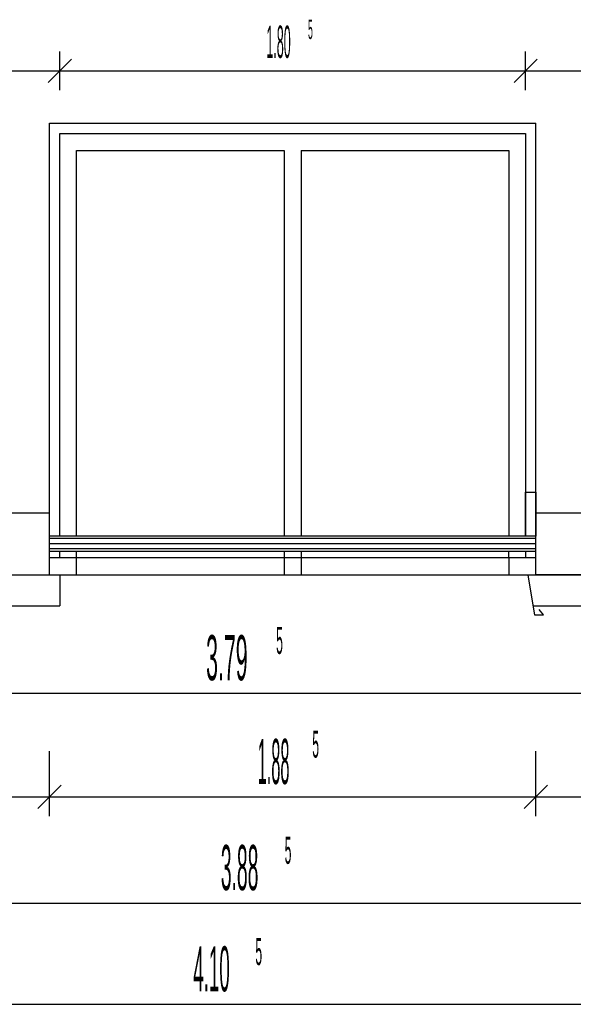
# Model space of a CAD drawing. Extents: x -0.6 to 1.54, y -0.37 to 1.17.
# Tile 5 of 79: x 0.1262 to 0.1691, y 0.2872 to 0.3636. Entities that reach past the tile are written whole.
import ezdxf

# ---------------------------------------------------------------- set-up
doc = ezdxf.new("R2010")
doc.units = 0
doc.linetypes.add('KCONTINUOUS', pattern=[0])
doc.layers.add('W01_---', color=7, linetype='CONTINUOUS')

msp = doc.modelspace()

# ---------------------------------------------------------------- linework, layer by layer
at = {"layer": 'W01_---', "color": 7, "linetype": 'KCONTINUOUS'}
for p, q in [((0.12926, 0.3581), (0.12926, 0.3611)), ((0.16536, 0.3581), (0.16536, 0.3611)), ((0.12836, 0.3587), (0.13016, 0.3605)), ((0.16446, 0.3587), (0.16626, 0.3605)), ((0.11425, 0.3596), (0.12926, 0.3596)), ((0.12776, 0.3596), (0.13076, 0.3596)), ((0.12926, 0.3596), (0.14366, 0.3596)), ((0.14366, 0.3596), (0.16536, 0.3596)), ((0.16386, 0.3596), (0.16686, 0.3596)), ((0.16536, 0.3596), (0.17087, 0.3596)), ((0.12846, 0.35553), (0.16616, 0.35553)), ((0.12846, 0.32533), (0.12846, 0.35553)), ((0.16616, 0.32533), (0.16616, 0.35553)), ((0.12926, 0.35473), (0.16536, 0.35473)), ((0.12926, 0.32353), (0.12926, 0.35473)), ((0.16536, 0.35473), (0.16536, 0.32353)), ((0.13056, 0.35343), (0.14666, 0.35343)), ((0.13056, 0.32353), (0.13056, 0.35343)), ((0.14666, 0.35343), (0.14666, 0.32353)), ((0.14796, 0.35343), (0.16406, 0.35343)), ((0.14796, 0.35343), (0.14796, 0.32353)), ((0.16406, 0.35343), (0.16406, 0.32353)), ((0.16536, 0.32353), (0.16536, 0.32693)), ((0.16536, 0.32693), (0.16616, 0.32693)), ((0.16616, 0.32693), (0.16616, 0.32353)), ((0.10596, 0.32533), (0.12846, 0.32533)), ((0.12846, 0.32053), (0.12846, 0.32533)), ((0.16616, 0.32053), (0.16616, 0.32533)), ((0.16616, 0.32533), (0.18366, 0.32533)), ((0.16616, 0.32353), (0.12846, 0.32353)), ((0.16616, 0.32333), (0.12846, 0.32333)), ((0.16616, 0.32293), (0.12846, 0.32293)), ((0.16616, 0.32253), (0.12846, 0.32253)), ((0.16616, 0.32233), (0.12846, 0.32233)), ((0.12926, 0.32183), (0.12926, 0.32233)), ((0.13056, 0.32053), (0.13056, 0.32233)), ((0.14666, 0.32233), (0.14666, 0.32053)), ((0.14796, 0.32233), (0.14796, 0.32053)), ((0.16406, 0.32183), (0.16406, 0.32233)), ((0.16536, 0.32233), (0.16536, 0.32183)), ((0.16616, 0.32183), (0.12846, 0.32183)), ((0.16406, 0.32183), (0.16406, 0.32053)), ((0.10596, 0.32053), (0.12846, 0.32053)), ((0.12846, 0.32053), (0.12926, 0.32053)), ((0.12926, 0.32053), (0.12926, 0.31813)), ((0.12926, 0.32053), (0.16616, 0.32053)), ((0.16552, 0.3205), (0.16605, 0.31743)), ((0.18366, 0.32053), (0.16616, 0.32053)), ((0.16616, 0.32053), (0.18366, 0.32053)), ((0.09156, 0.31813), (0.12926, 0.31813)), ((0.16593, 0.31813), (0.17886, 0.31813)), ((0.16675, 0.31743), (0.16641, 0.31783)), ((0.16605, 0.31743), (0.16675, 0.31743)), ((0.10596, 0.31135), (0.13872, 0.31135)), ((0.13872, 0.31135), (0.18186, 0.31135)), ((0.12846, 0.30331), (0.12846, 0.30685)), ((0.16616, 0.30331), (0.16616, 0.30685)), ((0.12846, 0.30181), (0.12846, 0.30481)), ((0.16616, 0.30181), (0.16616, 0.30481)), ((0.12756, 0.30241), (0.12936, 0.30421)), ((0.16526, 0.30241), (0.16706, 0.30421)), ((0.11289, 0.30331), (0.12846, 0.30331)), ((0.12696, 0.30331), (0.12996, 0.30331)), ((0.12846, 0.30331), (0.14274, 0.30331)), ((0.14274, 0.30331), (0.16616, 0.30331)), ((0.16466, 0.30331), (0.16766, 0.30331)), ((0.16616, 0.30331), (0.1714, 0.30331)), ((0.10596, 0.29508), (0.13988, 0.29508)), ((0.13988, 0.29508), (0.18366, 0.29508)), ((0.10156, 0.28723), (0.13775, 0.28723)), ((0.13775, 0.28723), (0.18366, 0.28723))]:
    msp.add_line(p, q, dxfattribs=at)

# ---------------------------------------------------------------- texts
at = {"layer": 'W01_---', "color": 7}
for s, height, width, p in [('5 ', 0.0015, 0.333333, (0.1485, 0.36206, 60.999999)), ('1.80', 0.0025, 0.29, (0.14527, 0.3606, 60.999999)), ('5 ', 0.0021, 0.333333, (0.14603, 0.31439, 60.999999)), ('3.79', 0.0035, 0.353357, (0.1406, 0.31235, 60.999999)), ('5 ', 0.0021, 0.333333, (0.14883, 0.30635, 60.999999)), ('1.88', 0.0035, 0.27, (0.1446, 0.30431, 60.999999)), ('5 ', 0.0021, 0.333333, (0.14669, 0.29812, 60.999999)), ('3.88', 0.0035, 0.32, (0.14174, 0.29608, 60.999999)), ('5 ', 0.0021, 0.333333, (0.14442, 0.29027, 60.999999)), ('4.10', 0.0035, 0.31, (0.13961, 0.28823, 60.999999))]:
    msp.add_text(s, height=height, dxfattribs=dict(at, width=width)).set_placement(p)

doc.saveas('drawing.dxf')
